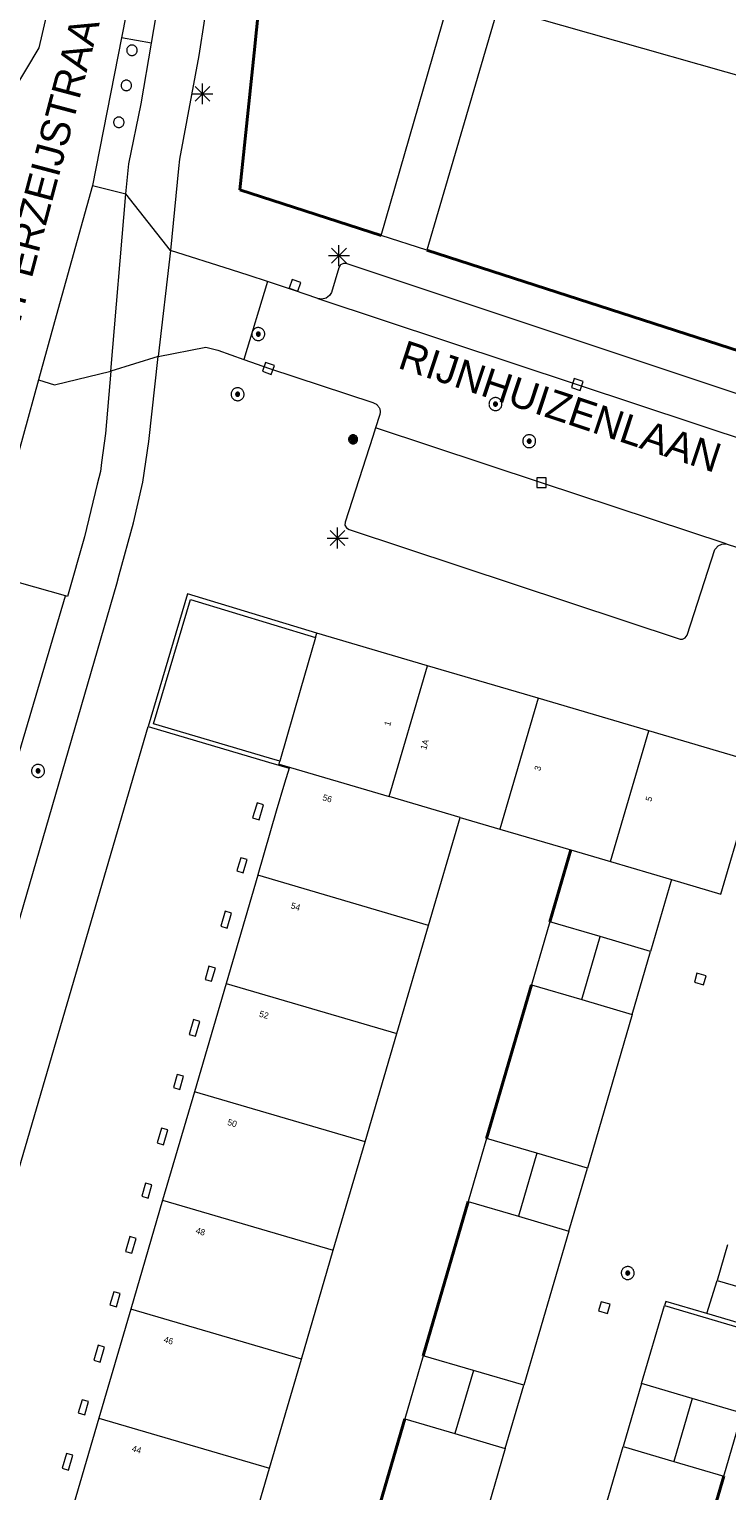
# Model space of a CAD drawing. Header units: metres. Extents: x 135779 to 137489, y 452643 to 455118.
# Tile 185 of 256: x 136731 to 136764, y 453329 to 453399. Entities that reach past the tile are written whole.
import ezdxf
from ezdxf.enums import TextEntityAlignment as Align

# ---------------------------------------------------------------- set-up
doc = ezdxf.new("R2010")
doc.units = ezdxf.units.M
doc.linetypes.add('DGN_Style_4', pattern=[89.853097, 44.898487, -22.449243, 0.056123, -22.449243])
for name, color, linetype, lineweight in [('KTop_BTD_Groenvoorziening', 62, 'Continuous', 13), ('KTop_NAR_Huisnummer (t)', 7, 'Continuous', 13), ('KTop_NAR_Huisnummer tijdelijk (t)', 7, 'Continuous', 13), ('KTop_ORL_Weg_Straatnaam (t)', 7, 'Continuous', 13), ('KTop_PAL_Afsluitpaal', 222, 'Continuous', 13), ('KTop_PAL_Lichtmast', 40, 'Continuous', 13), ('KTop_PND_Grondvlaksituatie van BAG-pand [tachy]', 1, 'Continuous', 13), ('KTop_PND_Pandscheiding', 40, 'Continuous', 13), ('KTop_PUT_Inspectie- of rioolput', 15, 'Continuous', 13), ('KTop_PUT_Kolk', 15, 'Continuous', 13), ('KTop_SHD_Hek (l)', 15, 'DGN_Style_4', 40), ('KTop_SHD_Muur', 15, 'Continuous', 13), ('KTop_VGO_Boom', 92, 'Continuous', 13), ('KTop_WGD_Fietspad', 40, 'Continuous', 13), ('KTop_WGD_Rijbaan_Lokale weg', 251, 'Continuous', 13), ('KTop_WGD_Rijbaan_Lokale weg_verkeersdrempel', 40, 'Continuous', 13), ('KTop_WGD_Voetpad', 251, 'Continuous', 13)]:
    doc.layers.add(name, color=color, linetype=linetype, lineweight=lineweight)
doc.styles.add('Style-ROVU', font='ROVU.shx')
doc.styles.add('Style-ROVUCURSIEF', font='ROVUCURSIEF.shx')

# ---------------------------------------------------------------- blocks, each defined once
blk = doc.blocks.new('PAL_Lichtmast')
at = {"layer": 'KTop_PAL_Lichtmast'}
for p, q in [((-0.354, -0.354), (0.354, 0.354)), ((0.354, -0.354), (-0.354, 0.354)), ((0, -0.5), (0, 0.5)), ((-0.5, 0), (0.5, 0))]:
    blk.add_line(p, q, dxfattribs=at)
blk = doc.blocks.new('PAL_Afsluitpaal')
at = {"layer": 'KTop_PAL_Afsluitpaal', "flags": 128}
blk.add_lwpolyline([(0.25, 0), (0.249, 0.026), (0.245, 0.052), (0.238, 0.077), (0.228, 0.102), (0.217, 0.125), (0.202, 0.147), (0.186, 0.167), (0.167, 0.186), (0.147, 0.202), (0.125, 0.217), (0.102, 0.228), (0.077, 0.238), (0.052, 0.245), (0.026, 0.249), (0, 0.25), (-0.026, 0.249), (-0.052, 0.245), (-0.077, 0.238), (-0.102, 0.228), (-0.125, 0.217), (-0.147, 0.202), (-0.167, 0.186), (-0.186, 0.167), (-0.202, 0.147), (-0.217, 0.125), (-0.228, 0.102), (-0.238, 0.077), (-0.245, 0.052), (-0.249, 0.026), (-0.25, 0), (-0.249, -0.026), (-0.245, -0.052), (-0.238, -0.077), (-0.228, -0.102), (-0.217, -0.125), (-0.202, -0.147), (-0.186, -0.167), (-0.167, -0.186), (-0.147, -0.202), (-0.125, -0.217), (-0.102, -0.228), (-0.077, -0.238), (-0.052, -0.245), (-0.026, -0.249), (0, -0.25), (0.026, -0.249), (0.052, -0.245), (0.077, -0.238), (0.102, -0.228), (0.125, -0.217), (0.147, -0.202), (0.167, -0.186), (0.186, -0.167), (0.202, -0.147), (0.217, -0.125), (0.228, -0.102), (0.238, -0.077), (0.245, -0.052), (0.249, -0.026), (0.25, 0)], dxfattribs=at)
blk = doc.blocks.new('PUT_Kolk')
at = {"layer": 'KTop_PUT_Kolk', "flags": 128}
blk.add_lwpolyline([(0.225, -0.225), (0.225, 0.225), (-0.225, 0.225), (-0.225, -0.225), (0.225, -0.225)], dxfattribs=at)
blk = doc.blocks.new('PUT_Inspectie-_of_rioolput')
at = {"layer": 'KTop_PUT_Inspectie- of rioolput', "flags": 128}
for points in [[(0.31, 0), (0.308, 0.032), (0.303, 0.064), (0.294, 0.095), (0.283, 0.126), (0.268, 0.155), (0.25, 0.182), (0.23, 0.207), (0.207, 0.23), (0.182, 0.25), (0.154, 0.268), (0.126, 0.283), (0.095, 0.294), (0.064, 0.303), (0.032, 0.308), (0, 0.309), (-0.032, 0.308), (-0.064, 0.303), (-0.096, 0.294), (-0.126, 0.283), (-0.155, 0.268), (-0.182, 0.25), (-0.207, 0.23), (-0.23, 0.207), (-0.25, 0.182), (-0.268, 0.154), (-0.283, 0.126), (-0.294, 0.095), (-0.303, 0.064), (-0.308, 0.032), (-0.309, 0), (-0.308, -0.032), (-0.303, -0.064), (-0.294, -0.096), (-0.283, -0.126), (-0.268, -0.155), (-0.25, -0.182), (-0.23, -0.207), (-0.207, -0.23), (-0.182, -0.25), (-0.155, -0.268), (-0.126, -0.283), (-0.096, -0.294), (-0.064, -0.303), (-0.032, -0.308), (0, -0.309), (0.032, -0.308), (0.064, -0.303), (0.095, -0.294), (0.126, -0.283), (0.155, -0.268), (0.182, -0.25), (0.207, -0.23), (0.23, -0.207), (0.25, -0.182), (0.268, -0.155), (0.283, -0.126), (0.294, -0.096), (0.303, -0.064), (0.308, -0.032), (0.31, 0)], [(0.095, 0), (0.094, 0.009), (0.092, 0.019), (0.09, 0.029), (0.086, 0.038), (0.082, 0.047), (0.076, 0.055), (0.07, 0.063), (0.063, 0.07), (0.055, 0.076), (0.047, 0.082), (0.038, 0.086), (0.029, 0.09), (0.019, 0.092), (0.009, 0.094), (0, 0.094), (-0.01, 0.094), (-0.02, 0.092), (-0.029, 0.09), (-0.039, 0.086), (-0.048, 0.082), (-0.056, 0.076), (-0.064, 0.07), (-0.071, 0.063), (-0.077, 0.055), (-0.082, 0.047), (-0.087, 0.038), (-0.09, 0.029), (-0.093, 0.019), (-0.094, 0.009), (-0.095, 0), (-0.094, -0.01), (-0.093, -0.02), (-0.09, -0.029), (-0.087, -0.039), (-0.082, -0.048), (-0.077, -0.056), (-0.071, -0.064), (-0.064, -0.071), (-0.056, -0.077), (-0.047, -0.082), (-0.039, -0.087), (-0.029, -0.09), (-0.02, -0.093), (-0.01, -0.094), (0, -0.095), (0.009, -0.094), (0.019, -0.093), (0.029, -0.09), (0.038, -0.087), (0.047, -0.082), (0.055, -0.077), (0.063, -0.071), (0.07, -0.064), (0.076, -0.056), (0.082, -0.047), (0.086, -0.039), (0.09, -0.029), (0.092, -0.02), (0.094, -0.01), (0.095, 0)], [(0.035, 0), (0.034, 0.003), (0.034, 0.007), (0.033, 0.01), (0.031, 0.014), (0.03, 0.017), (0.028, 0.02), (0.026, 0.023), (0.023, 0.026), (0.02, 0.028), (0.017, 0.03), (0.014, 0.031), (0.01, 0.033), (0.007, 0.034), (0.003, 0.034), (0, 0.034), (-0.004, 0.034), (-0.007, 0.034), (-0.011, 0.033), (-0.014, 0.031), (-0.018, 0.03), (-0.021, 0.028), (-0.023, 0.026), (-0.026, 0.023), (-0.028, 0.02), (-0.03, 0.017), (-0.032, 0.014), (-0.033, 0.01), (-0.034, 0.007), (-0.035, 0.003), (-0.035, 0), (-0.035, -0.004), (-0.034, -0.007), (-0.033, -0.011), (-0.032, -0.014), (-0.03, -0.018), (-0.028, -0.021), (-0.026, -0.023), (-0.023, -0.026), (-0.021, -0.028), (-0.017, -0.03), (-0.014, -0.032), (-0.011, -0.033), (-0.007, -0.034), (-0.004, -0.035), (0, -0.035), (0.003, -0.035), (0.007, -0.034), (0.01, -0.033), (0.014, -0.032), (0.017, -0.03), (0.02, -0.028), (0.023, -0.026), (0.026, -0.023), (0.028, -0.021), (0.03, -0.017), (0.031, -0.014), (0.033, -0.011), (0.034, -0.007), (0.034, -0.004), (0.035, 0)], [(0.01, 0.02), (0.007, 0.02), (0.005, 0.021), (0.003, 0.022), (0.001, 0.022), (-0.001, 0.022), (-0.004, 0.022), (-0.006, 0.021), (-0.008, 0.02), (-0.01, 0.019), (-0.012, 0.018), (-0.014, 0.017), (-0.016, 0.015), (-0.017, 0.013), (-0.019, 0.012), (-0.02, 0.009), (-0.021, 0.007), (-0.022, 0.005), (-0.022, 0.003), (-0.022, 0.001), (-0.022, -0.001), (-0.022, -0.004), (-0.022, -0.006), (-0.021, -0.008), (-0.02, -0.01), (-0.019, -0.012), (-0.017, -0.014), (-0.016, -0.016), (-0.014, -0.017), (-0.012, -0.019), (-0.01, -0.02), (-0.008, -0.021), (-0.006, -0.022), (-0.003, -0.022), (-0.001, -0.022), (0.001, -0.022), (0.003, -0.022), (0.005, -0.022), (0.008, -0.021), (0.01, -0.02), (0.012, -0.019), (0.014, -0.017), (0.015, -0.016), (0.017, -0.014), (0.018, -0.012), (0.02, -0.01), (0.02, -0.008), (0.021, -0.006), (0.022, -0.003), (0.022, -0.001), (0.022, 0.001), (0.022, 0.003), (0.021, 0.005), (0.02, 0.008), (0.019, 0.01), (0.018, 0.012), (0.017, 0.014), (0.015, 0.015), (0.013, 0.017), (0.012, 0.018), (0.01, 0.02)]]:
    blk.add_lwpolyline(points, dxfattribs=at)
blk = doc.blocks.new('VGO_Boom')
at = {"layer": 'KTop_VGO_Boom', "flags": 128}
for points in [[(0.215, 0), (0.214, 0.022), (0.21, 0.045), (0.204, 0.066), (0.196, 0.087), (0.186, 0.108), (0.174, 0.126), (0.16, 0.144), (0.144, 0.16), (0.126, 0.174), (0.107, 0.186), (0.087, 0.196), (0.066, 0.204), (0.045, 0.21), (0.022, 0.214), (-0.001, 0.215), (-0.023, 0.214), (-0.045, 0.21), (-0.067, 0.204), (-0.088, 0.196), (-0.108, 0.186), (-0.127, 0.174), (-0.144, 0.16), (-0.16, 0.144), (-0.174, 0.126), (-0.187, 0.107), (-0.197, 0.087), (-0.205, 0.066), (-0.211, 0.045), (-0.214, 0.022), (-0.215, -0.001), (-0.214, -0.023), (-0.211, -0.045), (-0.205, -0.067), (-0.197, -0.088), (-0.187, -0.108), (-0.174, -0.127), (-0.16, -0.144), (-0.144, -0.16), (-0.127, -0.174), (-0.108, -0.187), (-0.088, -0.197), (-0.067, -0.205), (-0.045, -0.211), (-0.023, -0.214), (0, -0.215), (0.022, -0.214), (0.045, -0.211), (0.066, -0.205), (0.087, -0.197), (0.108, -0.187), (0.126, -0.174), (0.144, -0.16), (0.16, -0.144), (0.174, -0.127), (0.186, -0.108), (0.196, -0.088), (0.204, -0.067), (0.21, -0.045), (0.214, -0.023), (0.215, -0.001)], [(0.155, 0), (0.154, 0.016), (0.152, 0.032), (0.147, 0.048), (0.142, 0.063), (0.134, 0.078), (0.125, 0.091), (0.115, 0.104), (0.104, 0.115), (0.091, 0.125), (0.077, 0.134), (0.063, 0.142), (0.048, 0.147), (0.032, 0.152), (0.016, 0.154), (-0.001, 0.155), (-0.017, 0.154), (-0.033, 0.152), (-0.048, 0.147), (-0.064, 0.142), (-0.078, 0.134), (-0.092, 0.125), (-0.104, 0.115), (-0.116, 0.104), (-0.126, 0.091), (-0.135, 0.077), (-0.142, 0.063), (-0.148, 0.048), (-0.152, 0.032), (-0.155, 0.016), (-0.155, -0.001), (-0.155, -0.017), (-0.152, -0.033), (-0.148, -0.048), (-0.142, -0.064), (-0.135, -0.078), (-0.126, -0.092), (-0.116, -0.104), (-0.104, -0.116), (-0.092, -0.126), (-0.078, -0.135), (-0.064, -0.142), (-0.048, -0.148), (-0.033, -0.152), (-0.017, -0.155), (0, -0.155), (0.016, -0.155), (0.032, -0.152), (0.048, -0.148), (0.063, -0.142), (0.078, -0.135), (0.091, -0.126), (0.104, -0.116), (0.115, -0.104), (0.125, -0.092), (0.134, -0.078), (0.142, -0.064), (0.147, -0.048), (0.152, -0.033), (0.154, -0.017), (0.155, -0.001)], [(0.095, 0), (0.094, 0.01), (0.093, 0.02), (0.09, 0.029), (0.087, 0.039), (0.082, 0.048), (0.077, 0.056), (0.071, 0.064), (0.064, 0.071), (0.056, 0.077), (0.047, 0.082), (0.039, 0.087), (0.029, 0.09), (0.02, 0.093), (0.01, 0.094), (-0.001, 0.095), (-0.01, 0.094), (-0.02, 0.093), (-0.03, 0.09), (-0.039, 0.087), (-0.048, 0.082), (-0.056, 0.077), (-0.064, 0.071), (-0.071, 0.064), (-0.077, 0.056), (-0.083, 0.047), (-0.087, 0.039), (-0.091, 0.029), (-0.093, 0.02), (-0.095, 0.01), (-0.095, -0.001), (-0.095, -0.01), (-0.093, -0.02), (-0.091, -0.03), (-0.087, -0.039), (-0.083, -0.048), (-0.077, -0.056), (-0.071, -0.064), (-0.064, -0.071), (-0.056, -0.077), (-0.048, -0.083), (-0.039, -0.087), (-0.03, -0.091), (-0.02, -0.093), (-0.01, -0.095), (0, -0.095), (0.01, -0.095), (0.02, -0.093), (0.029, -0.091), (0.039, -0.087), (0.048, -0.083), (0.056, -0.077), (0.064, -0.071), (0.071, -0.064), (0.077, -0.056), (0.082, -0.048), (0.087, -0.039), (0.09, -0.03), (0.093, -0.02), (0.094, -0.01), (0.095, -0.001)], [(0.035, 0), (0.035, 0.004), (0.034, 0.007), (0.033, 0.011), (0.032, 0.014), (0.03, 0.018), (0.028, 0.021), (0.026, 0.023), (0.023, 0.026), (0.021, 0.028), (0.017, 0.03), (0.014, 0.032), (0.011, 0.033), (0.007, 0.034), (0.004, 0.035), (-0.001, 0.035), (-0.004, 0.035), (-0.008, 0.034), (-0.011, 0.033), (-0.015, 0.032), (-0.018, 0.03), (-0.021, 0.028), (-0.024, 0.026), (-0.027, 0.023), (-0.029, 0.021), (-0.031, 0.017), (-0.032, 0.014), (-0.034, 0.011), (-0.035, 0.007), (-0.035, 0.004), (-0.035, -0.001), (-0.035, -0.004), (-0.035, -0.008), (-0.034, -0.011), (-0.032, -0.015), (-0.031, -0.018), (-0.029, -0.021), (-0.027, -0.024), (-0.024, -0.027), (-0.021, -0.029), (-0.018, -0.031), (-0.015, -0.032), (-0.011, -0.034), (-0.008, -0.035), (-0.004, -0.035), (0, -0.035), (0.004, -0.035), (0.007, -0.035), (0.011, -0.034), (0.014, -0.032), (0.018, -0.031), (0.021, -0.029), (0.023, -0.027), (0.026, -0.024), (0.028, -0.021), (0.03, -0.018), (0.032, -0.015), (0.033, -0.011), (0.034, -0.008), (0.035, -0.004), (0.035, 0)]]:
    blk.add_lwpolyline(points, dxfattribs=at)

msp = doc.modelspace()

# ---------------------------------------------------------------- linework, layer by layer
at = {"layer": 'KTop_BTD_Groenvoorziening', "flags": 128}
for points in [[(136747.774, 453389.069), (136750.938, 453400), (136751.257, 453401.101), (136742.364, 453403.69)], [(136753.948, 453401.992), (136753.364, 453400), (136749.952, 453388.362)]]:
    msp.add_lwpolyline(points, dxfattribs=at)
at = {"layer": 'KTop_PND_Grondvlaksituatie van BAG-pand [tachy]', "flags": 128}
for points in [[(136769.44, 453395.402), (136753.837, 453399.84)], [(136744.634, 453369.863), (136743.907, 453367.324), (136742.928, 453363.955)], [(136744.634, 453369.863), (136744.695, 453370.064)], [(136749.988, 453368.509), (136744.695, 453370.064)], [(136755.28, 453366.954), (136749.988, 453368.509)], [(136760.571, 453365.399), (136755.28, 453366.954)], [(136765.868, 453363.843), (136760.571, 453365.399)], [(136742.896, 453363.81), (136742.928, 453363.955)], [(136742.878, 453363.749), (136743.367, 453363.608), (136743.151, 453362.89), (136742.754, 453361.564), (136741.877, 453358.514), (136741.871, 453358.494)], [(136742.878, 453363.749), (136742.896, 453363.81)], [(136742.113, 453361.754), (136742.144, 453361.858), (136741.837, 453361.949), (136741.807, 453361.846), (136741.627, 453361.239), (136741.933, 453361.148), (136742.113, 453361.754)], [(136750.035, 453356.101), (136751.548, 453361.263)], [(136751.548, 453361.263), (136753.448, 453360.705)], [(136761.664, 453358.292), (136764.027, 453357.598), (136765.188, 453361.535)], [(136753.448, 453360.705), (136756.852, 453359.705), (136758.74, 453359.151)], [(136741.212, 453358.719), (136741.362, 453359.243), (136741.058, 453359.328), (136740.905, 453358.813), (136740.873, 453358.703), (136741.182, 453358.614), (136741.212, 453358.719)], [(136758.74, 453359.151), (136761.664, 453358.292)], [(136741.871, 453358.494), (136740.357, 453353.324)], [(136740.403, 453355.973), (136740.614, 453356.683), (136740.308, 453356.774), (136740.099, 453356.063), (136740.403, 453355.973)], [(136758.246, 453355.565), (136755.846, 453356.267), (136754.966, 453353.254), (136757.366, 453352.551)], [(136748.519, 453350.93), (136750.035, 453356.101)], [(136760.664, 453354.857), (136758.246, 453355.565)], [(136759.782, 453351.844), (136760.664, 453354.857)], [(136739.666, 453353.429), (136739.846, 453354.058), (136739.537, 453354.144), (136739.354, 453353.518), (136739.666, 453353.429)], [(136740.357, 453353.324), (136738.84, 453348.145)], [(136757.366, 453352.551), (136759.782, 453351.844)], [(136738.584, 453350.89), (136738.887, 453350.8), (136739.098, 453351.51), (136738.792, 453351.601), (136738.584, 453350.89)], [(136747.002, 453345.753), (136748.519, 453350.93)], [(136738.023, 453348.974), (136737.84, 453348.348), (136738.146, 453348.26), (136738.326, 453348.889), (136738.023, 453348.974)], [(136738.84, 453348.145), (136737.323, 453342.966)], [(136737.367, 453345.612), (136737.578, 453346.322), (136737.273, 453346.412), (136737.065, 453345.702), (136737.367, 453345.612)], [(136755.219, 453345.211), (136752.821, 453345.918), (136751.94, 453342.903), (136754.34, 453342.202)], [(136745.484, 453340.573), (136747.002, 453345.753)], [(136757.638, 453344.497), (136755.219, 453345.211)], [(136756.749, 453341.484), (136757.638, 453344.497)], [(136736.626, 453343.07), (136736.806, 453343.699), (136736.503, 453343.784), (136736.32, 453343.158), (136736.626, 453343.07)], [(136737.323, 453342.966), (136735.798, 453337.759)], [(136754.34, 453342.202), (136756.749, 453341.484)], [(136735.756, 453341.234), (136735.548, 453340.523), (136735.849, 453340.434), (136736.06, 453341.144), (136735.756, 453341.234)], [(136743.958, 453335.367), (136745.484, 453340.573)], [(136764.344, 453340.83), (136763.84, 453339.129)], [(136763.84, 453339.129), (136768.662, 453337.724)], [(136734.983, 453338.593), (136734.8, 453337.967), (136735.111, 453337.878), (136735.291, 453338.507), (136734.983, 453338.593)], [(136735.798, 453337.759), (136734.273, 453332.55)], [(136734.234, 453336.034), (136734.026, 453335.323), (136734.33, 453335.233), (136734.541, 453335.943), (136734.234, 453336.034)], [(136742.431, 453330.158), (136743.958, 453335.367)], [(136752.187, 453334.832), (136749.788, 453335.537), (136748.906, 453332.518), (136751.305, 453331.813)], [(136754.597, 453334.123), (136752.187, 453334.832)], [(136753.71, 453331.106), (136754.597, 453334.123)], [(136760.229, 453334.208), (136759.344, 453331.2)], [(136762.646, 453333.493), (136760.229, 453334.208)], [(136733.47, 453333.425), (136733.287, 453332.8), (136733.596, 453332.711), (136733.776, 453333.34), (136733.47, 453333.425)], [(136761.767, 453330.487), (136764.165, 453329.782), (136765.045, 453332.791), (136762.646, 453333.493)], [(136734.273, 453332.55), (136732.755, 453327.368)], [(136751.305, 453331.813), (136753.71, 453331.106)], [(136759.344, 453331.2), (136761.767, 453330.487)], [(136732.722, 453330.869), (136732.514, 453330.158), (136732.818, 453330.068), (136733.029, 453330.778), (136732.722, 453330.869)], [(136740.913, 453324.977), (136742.431, 453330.158)]]:
    msp.add_lwpolyline(points, dxfattribs=at)
at = {"layer": 'KTop_PND_Pandscheiding', "flags": 128}
for points in [[(136748.159, 453362.267), (136749.988, 453368.509)], [(136755.28, 453366.954), (136753.448, 453360.705)], [(136758.74, 453359.151), (136760.571, 453365.399)], [(136742.896, 453363.81), (136748.159, 453362.267)], [(136751.548, 453361.263), (136748.159, 453362.267)], [(136750.035, 453356.101), (136741.871, 453358.494)], [(136757.366, 453352.551), (136758.246, 453355.565)], [(136740.357, 453353.324), (136748.519, 453350.93)], [(136747.002, 453345.753), (136738.84, 453348.145)], [(136755.219, 453345.211), (136754.34, 453342.202)], [(136737.323, 453342.966), (136745.484, 453340.573)], [(136743.958, 453335.367), (136735.798, 453337.759)], [(136752.187, 453334.832), (136751.305, 453331.813)], [(136762.646, 453333.493), (136761.767, 453330.487)], [(136734.273, 453332.55), (136742.431, 453330.158)]]:
    msp.add_lwpolyline(points, dxfattribs=at)
at = {"layer": 'KTop_SHD_Hek (l)', "flags": 128}
for points in [[(136741.706, 453397.794), (136741.921, 453400)], [(136741.012, 453391.253), (136741.706, 453397.794)], [(136747.774, 453389.069), (136741.012, 453391.253)], [(136749.952, 453388.362), (136769.573, 453382.038)], [(136755.846, 453356.267), (136756.852, 453359.705)], [(136752.821, 453345.918), (136754.966, 453353.254)], [(136749.788, 453335.537), (136751.94, 453342.903)], [(136746.773, 453325.215), (136748.906, 453332.518)], [(136762.031, 453322.483), (136764.165, 453329.782)]]:
    msp.add_lwpolyline(points, dxfattribs=at)
at = {"layer": 'KTop_SHD_Muur', "flags": 128}
for points in [[(136744.695, 453370.064), (136738.515, 453371.939), (136736.627, 453365.597)], [(136742.928, 453363.955), (136742.439, 453364.099), (136736.888, 453365.739), (136738.656, 453371.677), (136744.634, 453369.863)], [(136736.627, 453365.597), (136742.383, 453363.898), (136742.878, 453363.749)], [(136763.36, 453337.55), (136761.392, 453338.13), (136761.333, 453337.929)], [(136761.333, 453337.929), (136766.133, 453336.515), (136769.543, 453335.51)], [(136769.602, 453335.711), (136763.36, 453337.55)]]:
    msp.add_lwpolyline(points, dxfattribs=at)
at = {"layer": 'KTop_WGD_Fietspad', "flags": 128}
for points in [[(136755.453, 453460.083), (136741.701, 453412.594), (136740.102, 453403.693), (136739.432, 453400), (136739.327, 453399.422), (136739.056, 453397.67), (136738.124, 453392.721), (136738.076, 453392.277), (136737.694, 453388.359)], [(136736.797, 453398.259), (136737.856, 453404.525)], [(136735.559, 453391.062), (136735.71, 453392.495), (136736.296, 453395.362), (136736.797, 453398.259)], [(136737.694, 453388.359), (136735.559, 453391.062)], [(136696.342, 453237.46), (136696.97, 453242.045), (136700.073, 453252.699), (136700.103, 453252.8), (136701.901, 453258.922), (136710.402, 453287.909), (136716.539, 453308.878), (136719.923, 453320.443), (136727.567, 453346.435), (136735.134, 453372.425), (136735.249, 453372.848), (136735.928, 453375.333), (136736.369, 453377.286), (136736.666, 453379.232), (136737.11, 453383.283)], [(136737.11, 453383.283), (136734.844, 453382.584)], [(136734.844, 453382.584), (136734.591, 453379.606), (136734.399, 453378.218), (136734.349, 453377.79), (136734.187, 453377.189), (136733.587, 453374.676), (136732.77, 453371.815), (136732.673, 453371.842)], [(136730.253, 453363.626), (136730.37, 453364.026), (136732.673, 453371.842)]]:
    msp.add_lwpolyline(points, dxfattribs=at)
at = {"layer": 'KTop_WGD_Rijbaan_Lokale weg', "flags": 128}
for points in [[(136736.611, 453404.925), (136735.347, 453398.516)], [(136729.011, 453400.381), (136728.901, 453400), (136727.676, 453395.648), (136727.617, 453395.373), (136727.637, 453395.092), (136727.736, 453394.829), (136727.904, 453394.603), (136728.128, 453394.433), (136728.391, 453394.334), (136728.672, 453394.311), (136728.947, 453394.369), (136729.191, 453394.498), (136729.196, 453394.501), (136729.397, 453394.697), (136729.488, 453394.838), (136731.416, 453398.039), (136731.785, 453399.615)], [(136735.347, 453398.516), (136733.96, 453391.463)], [(136733.96, 453391.463), (136732.23, 453385.233), (136731.38, 453382.174)], [(136742.341, 453386.864), (136741.199, 453383.15)], [(136744.739, 453386.054), (136743.574, 453386.449), (136742.341, 453386.864)], [(136744.739, 453386.054), (136757.156, 453381.949), (136768.496, 453378.188), (136784.698, 453372.816), (136798.032, 453368.416)], [(136741.199, 453383.15), (136742.427, 453382.712), (136747.369, 453381.08), (136747.407, 453381.07), (136747.444, 453381.057), (136747.479, 453381.04), (136747.513, 453381.021), (136747.546, 453380.999), (136747.576, 453380.974), (136747.604, 453380.946), (136747.63, 453380.917), (136747.652, 453380.885), (136747.673, 453380.851), (136747.69, 453380.816), (136747.704, 453380.779), (136747.715, 453380.742), (136747.722, 453380.703), (136747.727, 453380.664), (136747.728, 453380.625), (136747.725, 453380.586), (136747.719, 453380.547), (136747.71, 453380.509), (136747.698, 453380.472), (136747.509, 453379.883)], [(136731.38, 453382.174), (136729.953, 453376.946), (136729.526, 453375.452), (136729.107, 453373.976)], [(136764.271, 453374.329), (136755.441, 453377.255), (136747.509, 453379.883)], [(136764.271, 453374.329), (136766.837, 453373.499), (136767.662, 453373.225)], [(136761.664, 453358.292), (136760.664, 453354.857)], [(136759.782, 453351.844), (136757.638, 453344.497)], [(136756.749, 453341.484), (136754.597, 453334.123)], [(136763.36, 453337.55), (136763.84, 453339.129)], [(136760.229, 453334.208), (136761.333, 453337.929)], [(136757.209, 453323.894), (136759.344, 453331.2)], [(136753.71, 453331.106), (136751.589, 453323.794)]]:
    msp.add_lwpolyline(points, dxfattribs=at)
at = {"layer": 'KTop_WGD_Rijbaan_Lokale weg_verkeersdrempel', "flags": 128}
for points in [[(136733.96, 453391.463), (136735.559, 453391.062)], [(136734.844, 453382.584), (136735.559, 453391.062)], [(136737.694, 453388.359), (136737.11, 453383.283)], [(136742.341, 453386.864), (136741.46, 453387.161), (136740.614, 453387.43), (136737.694, 453388.359)], [(136737.11, 453383.283), (136739.391, 453383.727), (136739.965, 453383.591), (136741.199, 453383.15)], [(136731.38, 453382.174), (136732.143, 453381.931), (136734.844, 453382.584)]]:
    msp.add_lwpolyline(points, dxfattribs=at)
at = {"layer": 'KTop_WGD_Voetpad', "flags": 128}
for points in [[(136742.364, 453403.69), (136742.284, 453403.713), (136741.921, 453400), (136741.706, 453397.794), (136741.012, 453391.253), (136747.774, 453389.069)], [(136736.797, 453398.259), (136735.347, 453398.516)], [(136749.952, 453388.362), (136747.774, 453389.069)], [(136798.032, 453368.416), (136798.171, 453368.872), (136798.605, 453370.029), (136798.609, 453370.187), (136798.537, 453370.329), (136798.401, 453370.422), (136785.37, 453374.694), (136769.055, 453380.085), (136746.108, 453387.73), (136745.973, 453387.731), (136745.834, 453387.66), (136745.747, 453387.53), (136745.393, 453386.338), (136745.301, 453386.194), (136745.137, 453386.073), (136744.94, 453386.024), (136744.739, 453386.054)], [(136749.952, 453388.362), (136769.573, 453382.038), (136792.468, 453374.574), (136792.583, 453374.634), (136794.457, 453374.044), (136794.691, 453373.937), (136801.996, 453371.465)], [(136747.509, 453379.883), (136747.374, 453379.462), (136746.047, 453375.37), (136746.045, 453375.229), (136746.117, 453375.095), (136746.245, 453375.017), (136762.085, 453369.784), (136762.182, 453369.781), (136762.321, 453369.84), (136762.415, 453369.963), (136763.743, 453374.056), (136763.764, 453374.096), (136763.895, 453374.242), (136764.074, 453374.324), (136764.271, 453374.329)], [(136732.673, 453371.842), (136730.476, 453372.463)], [(136725.705, 453306.975), (136719.957, 453308.61), (136736.627, 453365.597)]]:
    msp.add_lwpolyline(points, dxfattribs=at)

# ---------------------------------------------------------------- block references
at = {"layer": 'KTop_PAL_Afsluitpaal'}
for p in [(136735.854, 453397.921), (136735.585, 453396.239), (136735.227, 453394.478)]:
    msp.add_blockref('PAL_Afsluitpaal', p, dxfattribs=at)
at = {"layer": 'KTop_PAL_Lichtmast'}
for p in [(136739.231, 453395.84), (136745.758, 453388.105), (136745.69, 453374.61)]:
    msp.add_blockref('PAL_Lichtmast', p, dxfattribs=at)
at = {"layer": 'KTop_PUT_Inspectie- of rioolput'}
for p, rotation in [((136741.898, 453384.357), 162.908112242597), ((136740.909, 453381.483), 70.36982500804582), ((136753.242, 453381.012), 71.70636459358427), ((136754.856, 453379.239), 251.6691305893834), ((136731.362, 453363.482), 163.6958019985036), ((136759.568, 453339.486), 323.3721105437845)]:
    msp.add_blockref('PUT_Inspectie-_of_rioolput', p, dxfattribs=dict(at, rotation=rotation))
at = {"layer": 'KTop_PUT_Kolk'}
for p, rotation in [((136743.654, 453386.686), 251.3477483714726), ((136742.381, 453382.718), 70.36982500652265), ((136757.157, 453381.948), 71.65149269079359), ((136763.034, 453353.543), 163.6835843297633), ((136758.446, 453337.839), 163.703635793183)]:
    msp.add_blockref('PUT_Kolk', p, dxfattribs=dict(at, rotation=rotation))
msp.add_blockref('PUT_Kolk', (136755.441, 453377.255), dxfattribs=at)
at = {"layer": 'KTop_VGO_Boom'}
msp.add_blockref('VGO_Boom', (136746.432, 453379.328), dxfattribs=at)

# ---------------------------------------------------------------- texts
at = {"layer": 'KTop_NAR_Huisnummer (t)', "style": 'Style-ROVU'}
for s, p in [('1', (136748.117, 453365.857)), ('1A', (136749.921, 453364.979)), ('3', (136755.298, 453363.718)), ('5', (136760.616, 453362.254))]:
    msp.add_text(s, height=0.3, rotation=73.7, dxfattribs=at).set_placement(p, align=Align.MIDDLE_RIGHT)
at = {"layer": 'KTop_NAR_Huisnummer tijdelijk (t)', "style": 'Style-ROVUCURSIEF'}
for s, p in [('56', (136744.986, 453362.233)), ('54', (136743.47, 453357.061)), ('52', (136741.955, 453351.891)), ('50', (136740.437, 453346.713)), ('48', (136738.92, 453341.534)), ('46', (136737.393, 453336.327)), ('44', (136735.867, 453331.119))]:
    msp.add_text(s, height=0.3, rotation=343.7, dxfattribs=at).set_placement(p, align=Align.MIDDLE_LEFT)
at = {"layer": 'KTop_ORL_Weg_Straatnaam (t)', "style": 'Style-ROVU'}
for s, rotation, p in [('CONSTANT ERZEIJSTRAAT', 75.10181, (136728.276, 453376.525)), ('RIJNHUIZENLAAN', 341.69193, (136748.517, 453382.753))]:
    msp.add_text(s, height=1.4, rotation=rotation, dxfattribs=at).set_placement(p)

doc.saveas('drawing.dxf')
